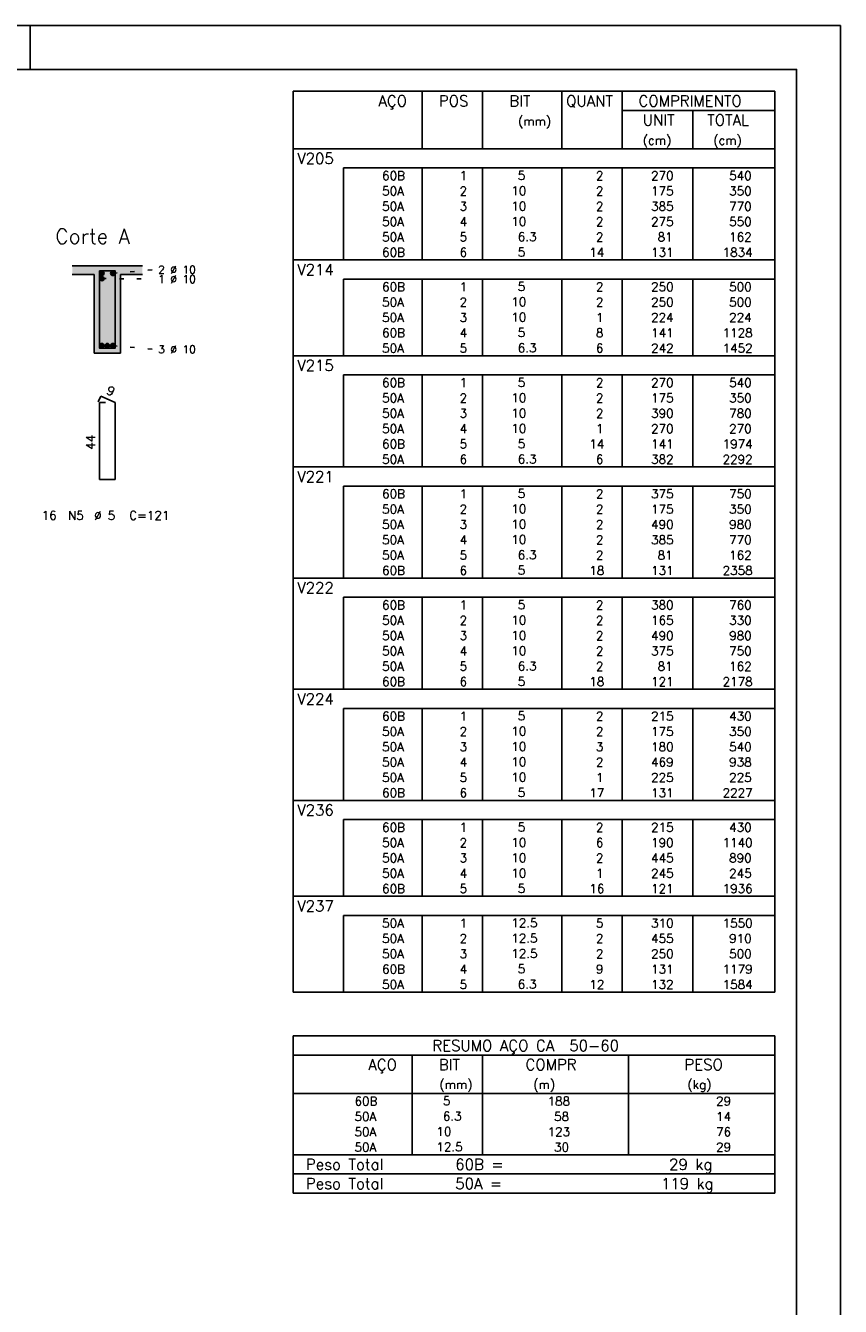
# Model space of a CAD drawing. Extents: x 0 to 84.1, y 0 to 59.4.
# Tile 5 of 5: x 65.5 to 84.1, y 30.2 to 59.4. Entities that reach past the tile are written whole.
import ezdxf

# ---------------------------------------------------------------- set-up
doc = ezdxf.new("R2010")
doc.units = 0
doc.header["$MEASUREMENT"] = 0
doc.linetypes.add('ESTILO_TQS_0002', pattern=[0.4, 0.1, -0.3])
for name, color, linetype in [('1', 1, 'CONTINUOUS'), ('2', 2, 'CONTINUOUS'), ('4', 4, 'CONTINUOUS'), ('6', 6, 'CONTINUOUS'), ('9', 9, 'CONTINUOUS')]:
    doc.layers.add(name, color=color, linetype=linetype)
doc.styles.get("Standard").update_dxf_attribs({"font": 'ROMANS.SHX'})

msp = doc.modelspace()

# ---------------------------------------------------------------- linework, layer by layer
at = {"layer": '1', "linetype": 'ESTILO_TQS_0002'}
for p, q in [((67.485, 53.745), (68.43, 53.83)), ((67.235, 53.625), (68.43, 53.614)), ((67.485, 52.095), (68.43, 52.01))]:
    msp.add_line(p, q, dxfattribs=at)
at = {"layer": '1', "linetype": 'Continuous'}
for centre in [(67.235, 53.745), (67.485, 53.745), (67.235, 53.625), (67.235, 52.095), (67.36, 52.095), (67.485, 52.095)]:
    msp.add_circle(centre, 0.05, dxfattribs=at)
at = {"layer": '2', "linetype": 'Continuous'}
for p, q in [((84.100006, 59.400002), (0, 59.400002)), ((65.600006, 58.400002), (65.600006, 59.400002)), ((84.100006, 0), (84.100006, 59.400002)), ((71.6, 57.900003), (71.6, 56.587503)), ((71.6, 57.900003), (82.6, 57.900003)), ((74.55, 56.587503), (74.55, 57.900003)), ((75.93, 56.587503), (75.93, 57.900003)), ((77.74, 56.587503), (77.74, 57.900003)), ((79.12, 56.587503), (79.12, 57.900003)), ((82.6, 57.900003), (82.6, 56.587503)), ((79.12, 57.462503), (82.6, 57.462503)), ((80.73, 56.587503), (80.73, 57.462503)), ((71.6, 56.587503), (82.6, 56.587503)), ((71.6, 56.150003), (71.6, 56.587503)), ((71.6, 56.587503), (82.6, 56.587503)), ((82.6, 56.150003), (82.6, 56.587503)), ((71.6, 55.800003), (71.6, 56.150003)), ((82.6, 56.150003), (72.75, 56.150003)), ((72.75, 56.150003), (72.75, 55.800003)), ((74.55, 56.150003), (74.55, 55.800003)), ((75.93, 56.150003), (75.93, 55.800003)), ((77.74, 56.150003), (77.74, 55.800003)), ((79.12, 56.150003), (79.12, 55.800003)), ((80.73, 56.150003), (80.73, 55.800003)), ((82.6, 55.800003), (82.6, 56.150003)), ((71.6, 55.450003), (71.6, 55.800003)), ((72.75, 55.800003), (72.75, 55.450003)), ((74.55, 55.800003), (74.55, 55.450003)), ((75.93, 55.800003), (75.93, 55.450003)), ((77.74, 55.800003), (77.74, 55.450003)), ((79.12, 55.800003), (79.12, 55.450003)), ((80.73, 55.800003), (80.73, 55.450003)), ((82.6, 55.450003), (82.6, 55.800003)), ((71.6, 55.100003), (71.6, 55.450003)), ((72.75, 55.450003), (72.75, 55.100003)), ((74.55, 55.450003), (74.55, 55.100003)), ((75.93, 55.450003), (75.93, 55.100003)), ((77.74, 55.450003), (77.74, 55.100003)), ((79.12, 55.450003), (79.12, 55.100003)), ((80.73, 55.450003), (80.73, 55.100003)), ((82.6, 55.100003), (82.6, 55.450003)), ((71.6, 54.750003), (71.6, 55.100003)), ((72.75, 55.100003), (72.75, 54.750003)), ((74.55, 55.100003), (74.55, 54.750003)), ((75.93, 55.100003), (75.93, 54.750003)), ((77.74, 55.100003), (77.74, 54.750003)), ((79.12, 55.100003), (79.12, 54.750003)), ((80.73, 55.100003), (80.73, 54.750003)), ((82.6, 54.750003), (82.6, 55.100003)), ((71.6, 54.400003), (71.6, 54.750003)), ((72.75, 54.750003), (72.75, 54.400003)), ((74.55, 54.750003), (74.55, 54.400003)), ((75.93, 54.750003), (75.93, 54.400003)), ((77.74, 54.750003), (77.74, 54.400003)), ((79.12, 54.750003), (79.12, 54.400003)), ((80.73, 54.750003), (80.73, 54.400003)), ((82.6, 54.400003), (82.6, 54.750003)), ((71.6, 54.050003), (71.6, 54.400003)), ((72.75, 54.400003), (72.75, 54.050003)), ((74.55, 54.400003), (74.55, 54.050003)), ((75.93, 54.400003), (75.93, 54.050003)), ((77.74, 54.400003), (77.74, 54.050003)), ((79.12, 54.400003), (79.12, 54.050003)), ((80.73, 54.400003), (80.73, 54.050003)), ((82.6, 54.050003), (82.6, 54.400003)), ((68.16, 53.92), (66.56, 53.92)), ((71.6, 53.612503), (71.6, 54.050003)), ((71.6, 54.050003), (82.6, 54.050003)), ((82.6, 53.612503), (82.6, 54.050003)), ((66.56, 53.72), (67.06, 53.72)), ((67.06, 53.72), (67.06, 51.92)), ((67.66, 51.92), (67.66, 53.72)), ((67.66, 53.72), (68.16, 53.72)), ((71.6, 53.262503), (71.6, 53.612503)), ((82.6, 53.612503), (72.75, 53.612503)), ((72.75, 53.612503), (72.75, 53.262503)), ((74.55, 53.612503), (74.55, 53.262503)), ((75.93, 53.612503), (75.93, 53.262503)), ((77.74, 53.612503), (77.74, 53.262503)), ((79.12, 53.612503), (79.12, 53.262503)), ((80.73, 53.612503), (80.73, 53.262503)), ((82.6, 53.262503), (82.6, 53.612503)), ((71.6, 52.912504), (71.6, 53.262503)), ((72.75, 53.262503), (72.75, 52.912504)), ((74.55, 53.262503), (74.55, 52.912504)), ((75.93, 53.262503), (75.93, 52.912504)), ((77.74, 53.262503), (77.74, 52.912504)), ((79.12, 53.262503), (79.12, 52.912504)), ((80.73, 53.262503), (80.73, 52.912504)), ((82.6, 52.912504), (82.6, 53.262503)), ((71.6, 52.562504), (71.6, 52.912504)), ((72.75, 52.912504), (72.75, 52.562504)), ((74.55, 52.912504), (74.55, 52.562504)), ((75.93, 52.912504), (75.93, 52.562504)), ((77.74, 52.912504), (77.74, 52.562504)), ((79.12, 52.912504), (79.12, 52.562504)), ((80.73, 52.912504), (80.73, 52.562504)), ((82.6, 52.562504), (82.6, 52.912504)), ((71.6, 52.212504), (71.6, 52.562504)), ((72.75, 52.562504), (72.75, 52.212504)), ((74.55, 52.562504), (74.55, 52.212504)), ((75.93, 52.562504), (75.93, 52.212504)), ((77.74, 52.562504), (77.74, 52.212504)), ((79.12, 52.562504), (79.12, 52.212504)), ((80.73, 52.562504), (80.73, 52.212504)), ((82.6, 52.212504), (82.6, 52.562504)), ((71.6, 51.862504), (71.6, 52.212504)), ((72.75, 52.212504), (72.75, 51.862504)), ((74.55, 52.212504), (74.55, 51.862504)), ((75.93, 52.212504), (75.93, 51.862504)), ((77.74, 52.212504), (77.74, 51.862504)), ((79.12, 52.212504), (79.12, 51.862504)), ((80.73, 52.212504), (80.73, 51.862504)), ((82.6, 51.862504), (82.6, 52.212504)), ((67.06, 51.92), (67.66, 51.92)), ((71.6, 51.425004), (71.6, 51.862504)), ((71.6, 51.862504), (82.6, 51.862504)), ((82.6, 51.425004), (82.6, 51.862504)), ((71.6, 51.075004), (71.6, 51.425004)), ((82.6, 51.425004), (72.75, 51.425004)), ((72.75, 51.425004), (72.75, 51.075004)), ((74.55, 51.425004), (74.55, 51.075004)), ((75.93, 51.425004), (75.93, 51.075004)), ((77.74, 51.425004), (77.74, 51.075004)), ((79.12, 51.425004), (79.12, 51.075004)), ((80.73, 51.425004), (80.73, 51.075004)), ((82.6, 51.075004), (82.6, 51.425004)), ((71.6, 50.725004), (71.6, 51.075004)), ((72.75, 51.075004), (72.75, 50.725004)), ((74.55, 51.075004), (74.55, 50.725004)), ((75.93, 51.075004), (75.93, 50.725004)), ((77.74, 51.075004), (77.74, 50.725004)), ((79.12, 51.075004), (79.12, 50.725004)), ((80.73, 51.075004), (80.73, 50.725004)), ((82.6, 50.725004), (82.6, 51.075004)), ((71.6, 50.375004), (71.6, 50.725004)), ((72.75, 50.725004), (72.75, 50.375004)), ((74.55, 50.725004), (74.55, 50.375004)), ((75.93, 50.725004), (75.93, 50.375004)), ((77.74, 50.725004), (77.74, 50.375004)), ((79.12, 50.725004), (79.12, 50.375004)), ((80.73, 50.725004), (80.73, 50.375004)), ((82.6, 50.375004), (82.6, 50.725004)), ((71.6, 50.025004), (71.6, 50.375004)), ((72.75, 50.375004), (72.75, 50.025004)), ((74.55, 50.375004), (74.55, 50.025004)), ((75.93, 50.375004), (75.93, 50.025004)), ((77.74, 50.375004), (77.74, 50.025004)), ((79.12, 50.375004), (79.12, 50.025004)), ((80.73, 50.375004), (80.73, 50.025004)), ((82.6, 50.025004), (82.6, 50.375004)), ((71.6, 49.675004), (71.6, 50.025004)), ((72.75, 50.025004), (72.75, 49.675004)), ((74.55, 50.025004), (74.55, 49.675004)), ((75.93, 50.025004), (75.93, 49.675004)), ((77.74, 50.025004), (77.74, 49.675004)), ((79.12, 50.025004), (79.12, 49.675004)), ((80.73, 50.025004), (80.73, 49.675004)), ((82.6, 49.675004), (82.6, 50.025004)), ((71.6, 49.325004), (71.6, 49.675004)), ((72.75, 49.675004), (72.75, 49.325004)), ((74.55, 49.675004), (74.55, 49.325004)), ((75.93, 49.675004), (75.93, 49.325004)), ((77.74, 49.675004), (77.74, 49.325004)), ((79.12, 49.675004), (79.12, 49.325004)), ((80.73, 49.675004), (80.73, 49.325004)), ((82.6, 49.325004), (82.6, 49.675004)), ((71.6, 48.887504), (71.6, 49.325004)), ((71.6, 49.325004), (82.6, 49.325004)), ((82.6, 48.887504), (82.6, 49.325004)), ((71.6, 48.537504), (71.6, 48.887504)), ((82.6, 48.887504), (72.75, 48.887504)), ((72.75, 48.887504), (72.75, 48.537504)), ((74.55, 48.887504), (74.55, 48.537504)), ((75.93, 48.887504), (75.93, 48.537504)), ((77.74, 48.887504), (77.74, 48.537504)), ((79.12, 48.887504), (79.12, 48.537504)), ((80.73, 48.887504), (80.73, 48.537504)), ((82.6, 48.537504), (82.6, 48.887504)), ((71.6, 48.187505), (71.6, 48.537504)), ((72.75, 48.537504), (72.75, 48.187505)), ((74.55, 48.537504), (74.55, 48.187505)), ((75.93, 48.537504), (75.93, 48.187505)), ((77.74, 48.537504), (77.74, 48.187505)), ((79.12, 48.537504), (79.12, 48.187505)), ((80.73, 48.537504), (80.73, 48.187505)), ((82.6, 48.187505), (82.6, 48.537504)), ((71.6, 47.837505), (71.6, 48.187505)), ((72.75, 48.187505), (72.75, 47.837505)), ((74.55, 48.187505), (74.55, 47.837505)), ((75.93, 48.187505), (75.93, 47.837505)), ((77.74, 48.187505), (77.74, 47.837505)), ((79.12, 48.187505), (79.12, 47.837505)), ((80.73, 48.187505), (80.73, 47.837505)), ((82.6, 47.837505), (82.6, 48.187505)), ((71.6, 47.487505), (71.6, 47.837505)), ((72.75, 47.837505), (72.75, 47.487505)), ((74.55, 47.837505), (74.55, 47.487505)), ((75.93, 47.837505), (75.93, 47.487505)), ((77.74, 47.837505), (77.74, 47.487505)), ((79.12, 47.837505), (79.12, 47.487505)), ((80.73, 47.837505), (80.73, 47.487505)), ((82.6, 47.487505), (82.6, 47.837505)), ((71.6, 47.137505), (71.6, 47.487505)), ((72.75, 47.487505), (72.75, 47.137505)), ((74.55, 47.487505), (74.55, 47.137505)), ((75.93, 47.487505), (75.93, 47.137505)), ((77.74, 47.487505), (77.74, 47.137505)), ((79.12, 47.487505), (79.12, 47.137505)), ((80.73, 47.487505), (80.73, 47.137505)), ((82.6, 47.137505), (82.6, 47.487505)), ((71.6, 46.787505), (71.6, 47.137505)), ((72.75, 47.137505), (72.75, 46.787505)), ((74.55, 47.137505), (74.55, 46.787505)), ((75.93, 47.137505), (75.93, 46.787505)), ((77.74, 47.137505), (77.74, 46.787505)), ((79.12, 47.137505), (79.12, 46.787505)), ((80.73, 47.137505), (80.73, 46.787505)), ((82.6, 46.787505), (82.6, 47.137505)), ((71.6, 46.350005), (71.6, 46.787505)), ((71.6, 46.787505), (82.6, 46.787505)), ((82.6, 46.350005), (82.6, 46.787505)), ((71.6, 46.000005), (71.6, 46.350005)), ((82.6, 46.350005), (72.75, 46.350005)), ((72.75, 46.350005), (72.75, 46.000005)), ((74.55, 46.350005), (74.55, 46.000005)), ((75.93, 46.350005), (75.93, 46.000005)), ((77.74, 46.350005), (77.74, 46.000005)), ((79.12, 46.350005), (79.12, 46.000005)), ((80.73, 46.350005), (80.73, 46.000005)), ((82.6, 46.000005), (82.6, 46.350005)), ((71.6, 45.650005), (71.6, 46.000005)), ((72.75, 46.000005), (72.75, 45.650005)), ((74.55, 46.000005), (74.55, 45.650005)), ((75.93, 46.000005), (75.93, 45.650005)), ((77.74, 46.000005), (77.74, 45.650005)), ((79.12, 46.000005), (79.12, 45.650005)), ((80.73, 46.000005), (80.73, 45.650005)), ((82.6, 45.650005), (82.6, 46.000005)), ((71.6, 45.300005), (71.6, 45.650005)), ((72.75, 45.650005), (72.75, 45.300005)), ((74.55, 45.650005), (74.55, 45.300005)), ((75.93, 45.650005), (75.93, 45.300005)), ((77.74, 45.650005), (77.74, 45.300005)), ((79.12, 45.650005), (79.12, 45.300005)), ((80.73, 45.650005), (80.73, 45.300005)), ((82.6, 45.300005), (82.6, 45.650005)), ((71.6, 44.950005), (71.6, 45.300005)), ((72.75, 45.300005), (72.75, 44.950005)), ((74.55, 45.300005), (74.55, 44.950005)), ((75.93, 45.300005), (75.93, 44.950005)), ((77.74, 45.300005), (77.74, 44.950005)), ((79.12, 45.300005), (79.12, 44.950005)), ((80.73, 45.300005), (80.73, 44.950005)), ((82.6, 44.950005), (82.6, 45.300005)), ((71.6, 44.600005), (71.6, 44.950005)), ((72.75, 44.950005), (72.75, 44.600005)), ((74.55, 44.950005), (74.55, 44.600005)), ((75.93, 44.950005), (75.93, 44.600005)), ((77.74, 44.950005), (77.74, 44.600005)), ((79.12, 44.950005), (79.12, 44.600005)), ((80.73, 44.950005), (80.73, 44.600005)), ((82.6, 44.600005), (82.6, 44.950005)), ((71.6, 44.250006), (71.6, 44.600005)), ((72.75, 44.600005), (72.75, 44.250006)), ((74.55, 44.600005), (74.55, 44.250006)), ((75.93, 44.600005), (75.93, 44.250006)), ((77.74, 44.600005), (77.74, 44.250006)), ((79.12, 44.600005), (79.12, 44.250006)), ((80.73, 44.600005), (80.73, 44.250006)), ((82.6, 44.250006), (82.6, 44.600005)), ((71.6, 43.812506), (71.6, 44.250006)), ((71.6, 44.250006), (82.6, 44.250006)), ((82.6, 43.812506), (82.6, 44.250006)), ((71.6, 43.462506), (71.6, 43.812506)), ((82.6, 43.812506), (72.75, 43.812506)), ((72.75, 43.812506), (72.75, 43.462506)), ((74.55, 43.812506), (74.55, 43.462506)), ((75.93, 43.812506), (75.93, 43.462506)), ((77.74, 43.812506), (77.74, 43.462506)), ((79.12, 43.812506), (79.12, 43.462506)), ((80.73, 43.812506), (80.73, 43.462506)), ((82.6, 43.462506), (82.6, 43.812506)), ((71.6, 43.112506), (71.6, 43.462506)), ((72.75, 43.462506), (72.75, 43.112506)), ((74.55, 43.462506), (74.55, 43.112506)), ((75.93, 43.462506), (75.93, 43.112506)), ((77.74, 43.462506), (77.74, 43.112506)), ((79.12, 43.462506), (79.12, 43.112506)), ((80.73, 43.462506), (80.73, 43.112506)), ((82.6, 43.112506), (82.6, 43.462506)), ((71.6, 42.762506), (71.6, 43.112506)), ((72.75, 43.112506), (72.75, 42.762506)), ((74.55, 43.112506), (74.55, 42.762506)), ((75.93, 43.112506), (75.93, 42.762506)), ((77.74, 43.112506), (77.74, 42.762506)), ((79.12, 43.112506), (79.12, 42.762506)), ((80.73, 43.112506), (80.73, 42.762506)), ((82.6, 42.762506), (82.6, 43.112506)), ((71.6, 42.412506), (71.6, 42.762506)), ((72.75, 42.762506), (72.75, 42.412506)), ((74.55, 42.762506), (74.55, 42.412506)), ((75.93, 42.762506), (75.93, 42.412506)), ((77.74, 42.762506), (77.74, 42.412506)), ((79.12, 42.762506), (79.12, 42.412506)), ((80.73, 42.762506), (80.73, 42.412506)), ((82.6, 42.412506), (82.6, 42.762506)), ((71.6, 42.062506), (71.6, 42.412506)), ((72.75, 42.412506), (72.75, 42.062506)), ((74.55, 42.412506), (74.55, 42.062506)), ((75.93, 42.412506), (75.93, 42.062506)), ((77.74, 42.412506), (77.74, 42.062506)), ((79.12, 42.412506), (79.12, 42.062506)), ((80.73, 42.412506), (80.73, 42.062506)), ((82.6, 42.062506), (82.6, 42.412506)), ((71.6, 41.712506), (71.6, 42.062506)), ((72.75, 42.062506), (72.75, 41.712506)), ((74.55, 42.062506), (74.55, 41.712506)), ((75.93, 42.062506), (75.93, 41.712506)), ((77.74, 42.062506), (77.74, 41.712506)), ((79.12, 42.062506), (79.12, 41.712506)), ((80.73, 42.062506), (80.73, 41.712506)), ((82.6, 41.712506), (82.6, 42.062506)), ((71.6, 41.275006), (71.6, 41.712506)), ((71.6, 41.712506), (82.6, 41.712506)), ((82.6, 41.275006), (82.6, 41.712506)), ((71.6, 40.925006), (71.6, 41.275006)), ((82.6, 41.275006), (72.75, 41.275006)), ((72.75, 41.275006), (72.75, 40.925006)), ((74.55, 41.275006), (74.55, 40.925006)), ((75.93, 41.275006), (75.93, 40.925006)), ((77.74, 41.275006), (77.74, 40.925006)), ((79.12, 41.275006), (79.12, 40.925006)), ((80.73, 41.275006), (80.73, 40.925006)), ((82.6, 40.925006), (82.6, 41.275006)), ((71.6, 40.575006), (71.6, 40.925006)), ((72.75, 40.925006), (72.75, 40.575006)), ((74.55, 40.925006), (74.55, 40.575006)), ((75.93, 40.925006), (75.93, 40.575006)), ((77.74, 40.925006), (77.74, 40.575006)), ((79.12, 40.925006), (79.12, 40.575006)), ((80.73, 40.925006), (80.73, 40.575006)), ((82.6, 40.575006), (82.6, 40.925006)), ((71.6, 40.225006), (71.6, 40.575006)), ((72.75, 40.575006), (72.75, 40.225006)), ((74.55, 40.575006), (74.55, 40.225006)), ((75.93, 40.575006), (75.93, 40.225006)), ((77.74, 40.575006), (77.74, 40.225006)), ((79.12, 40.575006), (79.12, 40.225006)), ((80.73, 40.575006), (80.73, 40.225006)), ((82.6, 40.225006), (82.6, 40.575006)), ((71.6, 39.875006), (71.6, 40.225006)), ((72.75, 40.225006), (72.75, 39.875006)), ((74.55, 40.225006), (74.55, 39.875006)), ((75.93, 40.225006), (75.93, 39.875006)), ((77.74, 40.225006), (77.74, 39.875006)), ((79.12, 40.225006), (79.12, 39.875006)), ((80.73, 40.225006), (80.73, 39.875006)), ((82.6, 39.875006), (82.6, 40.225006)), ((71.6, 39.525007), (71.6, 39.875006)), ((72.75, 39.875006), (72.75, 39.525007)), ((74.55, 39.875006), (74.55, 39.525007)), ((75.93, 39.875006), (75.93, 39.525007)), ((77.74, 39.875006), (77.74, 39.525007)), ((79.12, 39.875006), (79.12, 39.525007)), ((80.73, 39.875006), (80.73, 39.525007)), ((82.6, 39.525007), (82.6, 39.875006)), ((71.6, 39.087507), (71.6, 39.525007)), ((71.6, 39.525007), (82.6, 39.525007)), ((82.6, 39.087507), (82.6, 39.525007)), ((71.6, 38.737507), (71.6, 39.087507)), ((82.6, 39.087507), (72.75, 39.087507)), ((72.75, 39.087507), (72.75, 38.737507)), ((74.55, 39.087507), (74.55, 38.737507)), ((75.93, 39.087507), (75.93, 38.737507)), ((77.74, 39.087507), (77.74, 38.737507)), ((79.12, 39.087507), (79.12, 38.737507)), ((80.73, 39.087507), (80.73, 38.737507)), ((82.6, 38.737507), (82.6, 39.087507)), ((71.6, 38.387507), (71.6, 38.737507)), ((72.75, 38.737507), (72.75, 38.387507)), ((74.55, 38.737507), (74.55, 38.387507)), ((75.93, 38.737507), (75.93, 38.387507)), ((77.74, 38.737507), (77.74, 38.387507)), ((79.12, 38.737507), (79.12, 38.387507)), ((80.73, 38.737507), (80.73, 38.387507)), ((82.6, 38.387507), (82.6, 38.737507)), ((71.6, 38.037507), (71.6, 38.387507)), ((72.75, 38.387507), (72.75, 38.037507)), ((74.55, 38.387507), (74.55, 38.037507)), ((75.93, 38.387507), (75.93, 38.037507)), ((77.74, 38.387507), (77.74, 38.037507)), ((79.12, 38.387507), (79.12, 38.037507)), ((80.73, 38.387507), (80.73, 38.037507)), ((82.6, 38.037507), (82.6, 38.387507)), ((71.6, 37.687507), (71.6, 38.037507)), ((72.75, 38.037507), (72.75, 37.687507)), ((74.55, 38.037507), (74.55, 37.687507)), ((75.93, 38.037507), (75.93, 37.687507)), ((77.74, 38.037507), (77.74, 37.687507)), ((79.12, 38.037507), (79.12, 37.687507)), ((80.73, 38.037507), (80.73, 37.687507)), ((82.6, 37.687507), (82.6, 38.037507)), ((71.6, 37.337507), (71.6, 37.687507)), ((72.75, 37.687507), (72.75, 37.337507)), ((74.55, 37.687507), (74.55, 37.337507)), ((75.93, 37.687507), (75.93, 37.337507)), ((77.74, 37.687507), (77.74, 37.337507)), ((79.12, 37.687507), (79.12, 37.337507)), ((80.73, 37.687507), (80.73, 37.337507)), ((82.6, 37.337507), (82.6, 37.687507)), ((71.6, 37.337507), (82.6, 37.337507)), ((71.6, 36.337507), (71.6, 35.025007)), ((71.6, 36.337507), (82.6, 36.337507)), ((82.6, 36.337507), (82.6, 35.025007)), ((71.6, 35.900007), (82.6, 35.900007)), ((74.32, 35.025007), (74.32, 35.900007)), ((75.93, 35.025007), (75.93, 35.900007)), ((79.265, 35.025007), (79.265, 35.900007)), ((71.6, 35.025007), (82.6, 35.025007)), ((71.6, 34.675007), (71.6, 35.025007)), ((74.32, 35.025007), (74.32, 34.675007)), ((75.93, 34.675007), (75.93, 35.025007)), ((79.265, 35.025007), (79.265, 34.675007)), ((82.6, 34.675007), (82.6, 35.025007)), ((71.6, 34.325006), (71.6, 34.675007)), ((74.32, 34.675007), (74.32, 34.325007)), ((75.93, 34.325006), (75.93, 34.675007)), ((79.265, 34.675007), (79.265, 34.325006)), ((82.6, 34.325006), (82.6, 34.675007)), ((71.6, 33.975006), (71.6, 34.325006)), ((74.32, 34.325006), (74.32, 33.975006)), ((75.93, 33.975006), (75.93, 34.325006)), ((79.265, 34.325006), (79.265, 33.975006)), ((82.6, 33.975006), (82.6, 34.325006)), ((71.6, 33.625006), (71.6, 33.975006)), ((74.32, 33.975006), (74.32, 33.625006)), ((75.93, 33.625006), (75.93, 33.975006)), ((79.265, 33.975006), (79.265, 33.625006)), ((82.6, 33.625006), (82.6, 33.975006)), ((71.6, 33.625006), (82.6, 33.625006)), ((71.6, 33.187506), (71.6, 33.625006)), ((71.6, 33.625006), (82.6, 33.625006)), ((82.6, 33.187506), (82.6, 33.625006)), ((82.6, 33.187506), (71.6, 33.187506)), ((71.6, 32.750006), (71.6, 33.187506)), ((71.6, 33.187506), (82.6, 33.187506)), ((82.6, 32.750006), (82.6, 33.187506)), ((82.6, 32.750006), (71.6, 32.750006)), ((71.6, 32.750006), (82.6, 32.750006))]:
    msp.add_line(p, q, dxfattribs=at)
msp.add_lwpolyline([(83.100006, 1), (2.5, 1), (2.5, 58.400002), (83.100006, 58.400002), (83.100006, 1)], dxfattribs=at)
at = {"layer": '4', "linetype": 'Continuous'}
msp.add_lwpolyline([(67.18, 53.8), (67.18, 52.04), (67.54, 52.04), (67.54, 53.8), (67.18, 53.8)], dxfattribs=at)
at = {"layer": '6', "linetype": 'Continuous'}
for p, q in [((67.208338, 50.94), (67.153893, 50.81102)), ((67.54, 50.8), (67.208338, 50.94)), ((67.32, 50.8), (67.18, 50.8)), ((67.18, 50.8), (67.18, 49.04)), ((67.54, 49.04), (67.54, 50.8)), ((67.18, 49.04), (67.54, 49.04))]:
    msp.add_line(p, q, dxfattribs=at)
at = {"layer": '9', "linetype": 'Continuous'}
for points in [[(66.56, 53.92), (66.56, 53.72), (67.06, 53.72)], [(66.56, 53.92), (67.06, 53.72), (68.16, 53.92)], [(67.06, 53.72), (67.66, 53.72), (68.16, 53.92)], [(67.285, 53.745), (67.243682, 53.79424), (67.21, 53.788301)], [(67.285, 53.745), (67.273302, 53.777139), (67.243682, 53.79424)], [(67.535, 53.745), (67.493682, 53.79424), (67.46, 53.788301)], [(67.535, 53.745), (67.523302, 53.777139), (67.493682, 53.79424)], [(67.66, 53.72), (68.16, 53.72), (68.16, 53.92)], [(67.06, 51.92), (67.66, 51.92), (67.06, 53.72)], [(67.66, 51.92), (67.66, 53.72), (67.06, 53.72)], [(67.285, 53.745), (67.21, 53.788301), (67.188015, 53.762101)], [(67.285, 53.745), (67.188015, 53.762101), (67.188015, 53.727899)], [(67.285, 53.745), (67.188015, 53.727899), (67.21, 53.701699)], [(67.285, 53.625), (67.21, 53.668301), (67.188015, 53.642101)], [(67.285, 53.625), (67.188015, 53.642101), (67.188015, 53.607899)], [(67.285, 53.625), (67.188015, 53.607899), (67.21, 53.581699)], [(67.285, 53.745), (67.21, 53.701699), (67.243682, 53.69576)], [(67.285, 53.625), (67.243682, 53.67424), (67.21, 53.668301)], [(67.285, 53.625), (67.21, 53.581699), (67.243682, 53.57576)], [(67.285, 53.745), (67.243682, 53.69576), (67.273302, 53.712861)], [(67.285, 53.625), (67.273302, 53.657139), (67.243682, 53.67424)], [(67.285, 53.625), (67.243682, 53.57576), (67.273302, 53.592861)], [(67.285, 53.745), (67.273302, 53.712861), (67.285, 53.745)], [(67.285, 53.625), (67.273302, 53.592861), (67.285, 53.625)], [(67.535, 53.745), (67.46, 53.788301), (67.438015, 53.762101)], [(67.535, 53.745), (67.438015, 53.762101), (67.438015, 53.727899)], [(67.535, 53.745), (67.438015, 53.727899), (67.46, 53.701699)], [(67.535, 53.745), (67.46, 53.701699), (67.493682, 53.69576)], [(67.535, 53.745), (67.493682, 53.69576), (67.523302, 53.712861)], [(67.535, 53.745), (67.523302, 53.712861), (67.535, 53.745)], [(67.285, 52.095), (67.21, 52.138301), (67.188015, 52.112101)], [(67.285, 52.095), (67.188015, 52.112101), (67.188015, 52.077899)], [(67.285, 52.095), (67.188015, 52.077899), (67.21, 52.051699)], [(67.285, 52.095), (67.243682, 52.14424), (67.21, 52.138301)], [(67.285, 52.095), (67.21, 52.051699), (67.243682, 52.04576)], [(67.285, 52.095), (67.273302, 52.127139), (67.243682, 52.14424)], [(67.285, 52.095), (67.243682, 52.04576), (67.273302, 52.062861)], [(67.285, 52.095), (67.273302, 52.062861), (67.285, 52.095)], [(67.41, 52.095), (67.335, 52.138301), (67.313015, 52.112101)], [(67.41, 52.095), (67.313015, 52.112101), (67.313015, 52.077899)], [(67.41, 52.095), (67.313015, 52.077899), (67.335, 52.051699)], [(67.41, 52.095), (67.368682, 52.14424), (67.335, 52.138301)], [(67.41, 52.095), (67.335, 52.051699), (67.368682, 52.04576)], [(67.41, 52.095), (67.398302, 52.127139), (67.368682, 52.14424)], [(67.41, 52.095), (67.368682, 52.04576), (67.398302, 52.062861)], [(67.41, 52.095), (67.398302, 52.062861), (67.41, 52.095)], [(67.535, 52.095), (67.46, 52.138301), (67.438015, 52.112101)], [(67.535, 52.095), (67.438015, 52.112101), (67.438015, 52.077899)], [(67.535, 52.095), (67.438015, 52.077899), (67.46, 52.051699)], [(67.535, 52.095), (67.493682, 52.14424), (67.46, 52.138301)], [(67.535, 52.095), (67.46, 52.051699), (67.493682, 52.04576)], [(67.535, 52.095), (67.523302, 52.127139), (67.493682, 52.14424)], [(67.535, 52.095), (67.493682, 52.04576), (67.523302, 52.062861)], [(67.535, 52.095), (67.523302, 52.062861), (67.535, 52.095)]]:
    msp.add_solid(points, dxfattribs=at)

# ---------------------------------------------------------------- texts
at = {"layer": '2', "linetype": 'Continuous'}
for s, height, p in [('AÇO', 0.25, (73.54958, 57.556253)), ('POS', 0.25, (74.93, 57.556253)), ('BIT', 0.25, (76.54, 57.556253)), ('QUANT', 0.25, (77.836489, 57.556253)), ('COMPRIMENTO', 0.25, (79.489469, 57.556253)), ('(mm)', 0.2, (76.74, 57.118753)), ('UNIT', 0.25, (79.586854, 57.118753)), ('TOTAL', 0.25, (81.059307, 57.118753)), ('(cm)', 0.2, (79.586854, 56.681253)), ('(cm)', 0.2, (81.196854, 56.681253)), ('V205', 0.25, (71.695798, 56.243753)), ('     60B', 0.2, (72.889661, 55.875003)), ('  1', 0.2, (75.13, 55.875003)), ('    5  ', 0.2, (76.136543, 55.881047)), ('    2', 0.2, (77.92, 55.875003)), ('   270', 0.2, (79.33, 55.875003)), ('    540', 0.2, (80.963622, 55.875003)), ('     50A', 0.2, (72.889661, 55.525003)), ('  2', 0.2, (75.13, 55.525003)), ('   10  ', 0.2, (76.136543, 55.531047)), ('    2', 0.2, (77.92, 55.525003)), ('   175', 0.2, (79.33, 55.525003)), ('    350', 0.2, (80.963622, 55.525003)), ('     50A', 0.2, (72.889661, 55.175003)), ('  3', 0.2, (75.13, 55.175003)), ('   10  ', 0.2, (76.136543, 55.181047)), ('    2', 0.2, (77.92, 55.175003)), ('   385', 0.2, (79.33, 55.175003)), ('    770', 0.2, (80.963622, 55.175003)), ('     50A', 0.2, (72.889661, 54.825003)), ('  4', 0.2, (75.13, 54.825003)), ('   10  ', 0.2, (76.136543, 54.831047)), ('    2', 0.2, (77.92, 54.825003)), ('   275', 0.2, (79.33, 54.825003)), ('    550', 0.2, (80.963622, 54.825003)), ('Corte A', 0.34, (66.17, 54.42)), ('     50A', 0.2, (72.889661, 54.475003)), ('  5', 0.2, (75.13, 54.475003)), ('    6.3', 0.2, (76.136543, 54.481047)), ('    2', 0.2, (77.92, 54.475003)), ('    81', 0.2, (79.33, 54.475003)), ('    162', 0.2, (80.963622, 54.475003)), ('     60B', 0.2, (72.889661, 54.125003)), ('  6', 0.2, (75.13, 54.125003)), ('    5  ', 0.2, (76.136543, 54.131047)), ('   14', 0.2, (77.92, 54.125003)), ('   131', 0.2, (79.33, 54.125003)), ('   1834', 0.2, (80.963622, 54.125003)), ('2 %%c 10', 0.18, (68.52, 53.74)), ('V214', 0.25, (71.695798, 53.706253)), ('1 %%c 10', 0.18, (68.52, 53.524)), ('     60B', 0.2, (72.889661, 53.337503)), ('  1', 0.2, (75.13, 53.337503)), ('    5  ', 0.2, (76.136543, 53.343547)), ('    2', 0.2, (77.92, 53.337503)), ('   250', 0.2, (79.33, 53.337503)), ('    500', 0.2, (80.963622, 53.337503)), ('     50A', 0.2, (72.889661, 52.987503)), ('  2', 0.2, (75.13, 52.987503)), ('   10  ', 0.2, (76.136543, 52.993547)), ('    2', 0.2, (77.92, 52.987503)), ('   250', 0.2, (79.33, 52.987503)), ('    500', 0.2, (80.963622, 52.987503)), ('     50A', 0.2, (72.889661, 52.637503)), ('  3', 0.2, (75.13, 52.637503)), ('   10  ', 0.2, (76.136543, 52.643547)), ('    1', 0.2, (77.92, 52.637503)), ('   224', 0.2, (79.33, 52.637503)), ('    224', 0.2, (80.963622, 52.637503)), ('     60B', 0.2, (72.889661, 52.287504)), ('  4', 0.2, (75.13, 52.287504)), ('    5  ', 0.2, (76.136543, 52.293547)), ('    8', 0.2, (77.92, 52.287504)), ('   141', 0.2, (79.33, 52.287504)), ('   1128', 0.2, (80.963622, 52.287504)), ('3 %%c 10', 0.18, (68.52, 51.92)), ('     50A', 0.2, (72.889661, 51.937504)), ('  5', 0.2, (75.13, 51.937504)), ('    6.3', 0.2, (76.136543, 51.943548)), ('    6', 0.2, (77.92, 51.937504)), ('   242', 0.2, (79.33, 51.937504)), ('   1452', 0.2, (80.963622, 51.937504)), ('V215', 0.25, (71.695798, 51.518754)), ('     60B', 0.2, (72.889661, 51.150004)), ('  1', 0.2, (75.13, 51.150004)), ('    5  ', 0.2, (76.136543, 51.156048)), ('    2', 0.2, (77.92, 51.150004)), ('   270', 0.2, (79.33, 51.150004)), ('    540', 0.2, (80.963622, 51.150004)), ('     50A', 0.2, (72.889661, 50.800004)), ('  2', 0.2, (75.13, 50.800004)), ('   10  ', 0.2, (76.136543, 50.806048)), ('    2', 0.2, (77.92, 50.800004)), ('   175', 0.2, (79.33, 50.800004)), ('    350', 0.2, (80.963622, 50.800004)), ('     50A', 0.2, (72.889661, 50.450004)), ('  3', 0.2, (75.13, 50.450004)), ('   10  ', 0.2, (76.136543, 50.456048)), ('    2', 0.2, (77.92, 50.450004)), ('   390', 0.2, (79.33, 50.450004)), ('    780', 0.2, (80.963622, 50.450004)), ('     50A', 0.2, (72.889661, 50.100004)), ('  4', 0.2, (75.13, 50.100004)), ('   10  ', 0.2, (76.136543, 50.106048)), ('    1', 0.2, (77.92, 50.100004)), ('   270', 0.2, (79.33, 50.100004)), ('    270', 0.2, (80.963622, 50.100004)), ('     60B', 0.2, (72.889661, 49.750004)), ('  5', 0.2, (75.13, 49.750004)), ('    5  ', 0.2, (76.136543, 49.756048)), ('   14', 0.2, (77.92, 49.750004)), ('   141', 0.2, (79.33, 49.750004)), ('   1974', 0.2, (80.963622, 49.750004)), ('     50A', 0.2, (72.889661, 49.400004)), ('  6', 0.2, (75.13, 49.400004)), ('    6.3', 0.2, (76.136543, 49.406048)), ('    6', 0.2, (77.92, 49.400004)), ('   382', 0.2, (79.33, 49.400004)), ('   2292', 0.2, (80.963622, 49.400004)), ('V221', 0.25, (71.695798, 48.981254)), ('     60B', 0.2, (72.889661, 48.612504)), ('  1', 0.2, (75.13, 48.612504)), ('    5  ', 0.2, (76.136543, 48.618548)), ('    2', 0.2, (77.92, 48.612504)), ('   375', 0.2, (79.33, 48.612504)), ('    750', 0.2, (80.963622, 48.612504)), ('16', 0.2, (65.86, 48.12)), ('N5', 0.2, (66.46, 48.12)), ('%%c 5', 0.2, (67.06, 48.12)), ('C=121', 0.2, (67.86, 48.12)), ('     50A', 0.2, (72.889661, 48.262504)), ('  2', 0.2, (75.13, 48.262504)), ('   10  ', 0.2, (76.136543, 48.268548)), ('    2', 0.2, (77.92, 48.262504)), ('   175', 0.2, (79.33, 48.262504)), ('    350', 0.2, (80.963622, 48.262504)), ('     50A', 0.2, (72.889661, 47.912504)), ('  3', 0.2, (75.13, 47.912504)), ('   10  ', 0.2, (76.136543, 47.918548)), ('    2', 0.2, (77.92, 47.912504)), ('   490', 0.2, (79.33, 47.912504)), ('    980', 0.2, (80.963622, 47.912504)), ('     50A', 0.2, (72.889661, 47.562505)), ('  4', 0.2, (75.13, 47.562505)), ('   10  ', 0.2, (76.136543, 47.568548)), ('    2', 0.2, (77.92, 47.562505)), ('   385', 0.2, (79.33, 47.562505)), ('    770', 0.2, (80.963622, 47.562505)), ('     50A', 0.2, (72.889661, 47.212505)), ('  5', 0.2, (75.13, 47.212505)), ('    6.3', 0.2, (76.136543, 47.218549)), ('    2', 0.2, (77.92, 47.212505)), ('    81', 0.2, (79.33, 47.212505)), ('    162', 0.2, (80.963622, 47.212505)), ('    5  ', 0.2, (76.136543, 46.868549)), ('     60B', 0.2, (72.889661, 46.862505)), ('  6', 0.2, (75.13, 46.862505)), ('   18', 0.2, (77.92, 46.862505)), ('   131', 0.2, (79.33, 46.862505)), ('   2358', 0.2, (80.963622, 46.862505)), ('V222', 0.25, (71.695798, 46.443755)), ('     60B', 0.2, (72.889661, 46.075005)), ('  1', 0.2, (75.13, 46.075005)), ('    5  ', 0.2, (76.136543, 46.081049)), ('    2', 0.2, (77.92, 46.075005)), ('   380', 0.2, (79.33, 46.075005)), ('    760', 0.2, (80.963622, 46.075005)), ('     50A', 0.2, (72.889661, 45.725005)), ('  2', 0.2, (75.13, 45.725005)), ('   10  ', 0.2, (76.136543, 45.731049)), ('    2', 0.2, (77.92, 45.725005)), ('   165', 0.2, (79.33, 45.725005)), ('    330', 0.2, (80.963622, 45.725005)), ('     50A', 0.2, (72.889661, 45.375005)), ('  3', 0.2, (75.13, 45.375005)), ('   10  ', 0.2, (76.136543, 45.381049)), ('    2', 0.2, (77.92, 45.375005)), ('   490', 0.2, (79.33, 45.375005)), ('    980', 0.2, (80.963622, 45.375005)), ('     50A', 0.2, (72.889661, 45.025005)), ('  4', 0.2, (75.13, 45.025005)), ('   10  ', 0.2, (76.136543, 45.031049)), ('    2', 0.2, (77.92, 45.025005)), ('   375', 0.2, (79.33, 45.025005)), ('    750', 0.2, (80.963622, 45.025005)), ('     50A', 0.2, (72.889661, 44.675005)), ('  5', 0.2, (75.13, 44.675005)), ('    6.3', 0.2, (76.136543, 44.681049)), ('    2', 0.2, (77.92, 44.675005)), ('    81', 0.2, (79.33, 44.675005)), ('    162', 0.2, (80.963622, 44.675005)), ('     60B', 0.2, (72.889661, 44.325005)), ('  6', 0.2, (75.13, 44.325005)), ('    5  ', 0.2, (76.136543, 44.331049)), ('   18', 0.2, (77.92, 44.325005)), ('   121', 0.2, (79.33, 44.325005)), ('   2178', 0.2, (80.963622, 44.325005)), ('V224', 0.25, (71.695798, 43.906256)), ('     60B', 0.2, (72.889661, 43.537505)), ('  1', 0.2, (75.13, 43.537505)), ('    5  ', 0.2, (76.136543, 43.543549)), ('    2', 0.2, (77.92, 43.537505)), ('   215', 0.2, (79.33, 43.537505)), ('    430', 0.2, (80.963622, 43.537505)), ('     50A', 0.2, (72.889661, 43.187506)), ('  2', 0.2, (75.13, 43.187506)), ('   10  ', 0.2, (76.136543, 43.193549)), ('    2', 0.2, (77.92, 43.187506)), ('   175', 0.2, (79.33, 43.187506)), ('    350', 0.2, (80.963622, 43.187506)), ('     50A', 0.2, (72.889661, 42.837506)), ('  3', 0.2, (75.13, 42.837506)), ('   10  ', 0.2, (76.136543, 42.84355)), ('    3', 0.2, (77.92, 42.837506)), ('   180', 0.2, (79.33, 42.837506)), ('    540', 0.2, (80.963622, 42.837506)), ('     50A', 0.2, (72.889661, 42.487506)), ('  4', 0.2, (75.13, 42.487506)), ('   10  ', 0.2, (76.136543, 42.49355)), ('    2', 0.2, (77.92, 42.487506)), ('   469', 0.2, (79.33, 42.487506)), ('    938', 0.2, (80.963622, 42.487506)), ('     50A', 0.2, (72.889661, 42.137506)), ('  5', 0.2, (75.13, 42.137506)), ('   10  ', 0.2, (76.136543, 42.14355)), ('    1', 0.2, (77.92, 42.137506)), ('   225', 0.2, (79.33, 42.137506)), ('    225', 0.2, (80.963622, 42.137506)), ('     60B', 0.2, (72.889661, 41.787506)), ('  6', 0.2, (75.13, 41.787506)), ('    5  ', 0.2, (76.136543, 41.79355)), ('   17', 0.2, (77.92, 41.787506)), ('   131', 0.2, (79.33, 41.787506)), ('   2227', 0.2, (80.963622, 41.787506)), ('V236', 0.25, (71.695798, 41.368756)), ('     60B', 0.2, (72.889661, 41.000006)), ('  1', 0.2, (75.13, 41.000006)), ('    5  ', 0.2, (76.136543, 41.00605)), ('    2', 0.2, (77.92, 41.000006)), ('   215', 0.2, (79.33, 41.000006)), ('    430', 0.2, (80.963622, 41.000006)), ('     50A', 0.2, (72.889661, 40.650006)), ('  2', 0.2, (75.13, 40.650006)), ('   10  ', 0.2, (76.136543, 40.65605)), ('    6', 0.2, (77.92, 40.650006)), ('   190', 0.2, (79.33, 40.650006)), ('   1140', 0.2, (80.963622, 40.650006)), ('     50A', 0.2, (72.889661, 40.300006)), ('  3', 0.2, (75.13, 40.300006)), ('   10  ', 0.2, (76.136543, 40.30605)), ('    2', 0.2, (77.92, 40.300006)), ('   445', 0.2, (79.33, 40.300006)), ('    890', 0.2, (80.963622, 40.300006)), ('     50A', 0.2, (72.889661, 39.950006)), ('  4', 0.2, (75.13, 39.950006)), ('   10  ', 0.2, (76.136543, 39.95605)), ('    1', 0.2, (77.92, 39.950006)), ('   245', 0.2, (79.33, 39.950006)), ('    245', 0.2, (80.963622, 39.950006)), ('     60B', 0.2, (72.889661, 39.600006)), ('  5', 0.2, (75.13, 39.600006)), ('    5  ', 0.2, (76.136543, 39.60605)), ('   16', 0.2, (77.92, 39.600006)), ('   121', 0.2, (79.33, 39.600006)), ('   1936', 0.2, (80.963622, 39.600006)), ('V237', 0.25, (71.695798, 39.181257)), ('     50A', 0.2, (72.889661, 38.812506)), ('  1', 0.2, (75.13, 38.812506)), ('   12.5', 0.2, (76.136543, 38.81855)), ('    5', 0.2, (77.92, 38.812506)), ('   310', 0.2, (79.33, 38.812506)), ('   1550', 0.2, (80.963622, 38.812506)), ('     50A', 0.2, (72.889661, 38.462507)), ('  2', 0.2, (75.13, 38.462507)), ('   12.5', 0.2, (76.136543, 38.46855)), ('    2', 0.2, (77.92, 38.462507)), ('   455', 0.2, (79.33, 38.462507)), ('    910', 0.2, (80.963622, 38.462507)), ('     50A', 0.2, (72.889661, 38.112507)), ('  3', 0.2, (75.13, 38.112507)), ('   12.5', 0.2, (76.136543, 38.118551)), ('    2', 0.2, (77.92, 38.112507)), ('   250', 0.2, (79.33, 38.112507)), ('    500', 0.2, (80.963622, 38.112507)), ('     60B', 0.2, (72.889661, 37.762507)), ('  4', 0.2, (75.13, 37.762507)), ('    5  ', 0.2, (76.136543, 37.768551)), ('    9', 0.2, (77.92, 37.762507)), ('   131', 0.2, (79.33, 37.762507)), ('   1179', 0.2, (80.963622, 37.762507)), ('     50A', 0.2, (72.889661, 37.412507)), ('  5', 0.2, (75.13, 37.412507)), ('    6.3', 0.2, (76.136543, 37.418551)), ('   12', 0.2, (77.92, 37.412507)), ('   132', 0.2, (79.33, 37.412507)), ('   1584', 0.2, (80.963622, 37.412507)), ('RESUMO AÇO CA  50-60', 0.25, (74.780497, 35.993757)), ('AÇO', 0.25, (73.31958, 35.556257)), ('BIT', 0.25, (74.93, 35.556257)), ('COMPR', 0.25, (76.908841, 35.559858)), ('PESO', 0.25, (80.53784, 35.559858)), ('(mm)', 0.2, (74.943861, 35.128757)), ('(m)', 0.2, (77.086146, 35.128757)), ('(kg)', 0.2, (80.606442, 35.128757)), ('     60B', 0.2, (72.259661, 34.750007)), ('    5  ', 0.2, (74.426542, 34.756051)), ('     188', 0.2, (76.667658, 34.750007)), ('     29', 0.2, (80.515265, 34.750007)), ('     50A', 0.2, (72.259661, 34.400007)), ('    6.3', 0.2, (74.426542, 34.40605)), ('      58', 0.2, (76.667658, 34.400007)), ('     14', 0.2, (80.515265, 34.400007)), ('     50A', 0.2, (72.259661, 34.050006)), ('   10  ', 0.2, (74.426542, 34.05605)), ('     123', 0.2, (76.667658, 34.050007)), ('     76', 0.2, (80.515265, 34.050007)), ('     50A', 0.2, (72.259661, 33.700006)), ('   12.5', 0.2, (74.426542, 33.70605)), ('      30', 0.2, (76.667658, 33.700006)), ('     29', 0.2, (80.515265, 33.700006)), ('Peso Total        60B =', 0.25, (71.892829, 33.281256)), ('     29 kg', 0.25, (79.257004, 33.281256)), ('Peso Total        50A =', 0.25, (71.892829, 32.843756)), ('    119 kg', 0.25, (79.257004, 32.843756))]:
    msp.add_text(s, height=height, dxfattribs=at).set_placement(p)
for s, rotation, p in [('9', 337.11462, (67.320929, 51.001017)), ('44', 90, (67.08, 49.72))]:
    msp.add_text(s, height=0.2, rotation=rotation, dxfattribs=at).set_placement(p)

doc.saveas('drawing.dxf')
